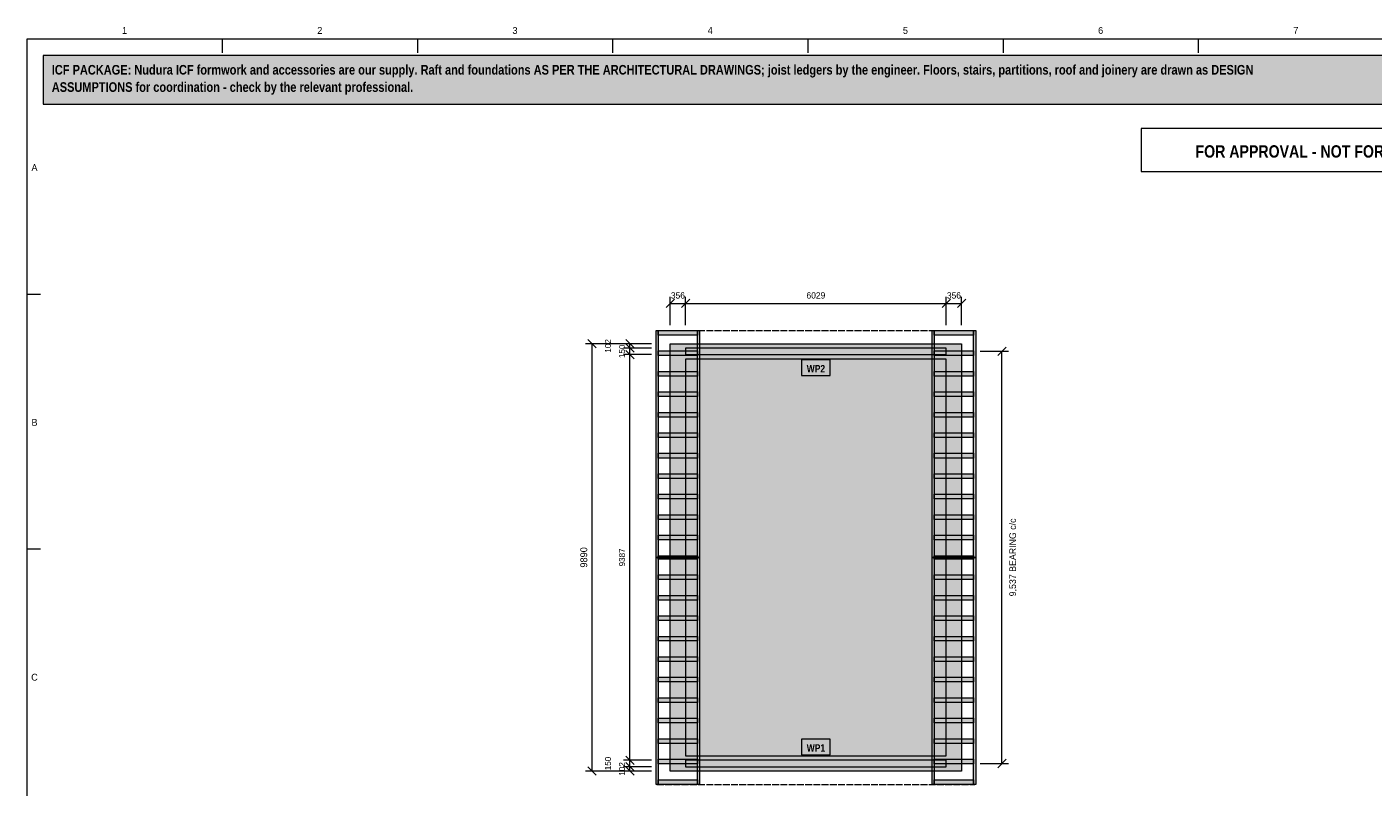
# Model space of a CAD drawing. Header units: millimetres. Extents: x 17 to 413, y 4 to 292.
# Tile 2 of 3: x 20 to 269, y 152 to 292. Entities that reach past the tile are written whole.
import ezdxf
from ezdxf.enums import TextEntityAlignment as Align

# ---------------------------------------------------------------- set-up
doc = ezdxf.new("R2010")
doc.units = ezdxf.units.MM
doc.linetypes.add('DASHED', pattern=[1.524, 1.27, -0.254])
for name, color, linetype in [('FILL-LIGHT', 7, 'Continuous'), ('FILL-MASONRY_FILL', 7, 'Continuous'), ('FILL-TIMBER', 7, 'Continuous'), ('FILL-WHITE', 7, 'Continuous'), ('LINE-GREY', 7, 'Continuous'), ('LINE-INK', 7, 'Continuous'), ('LINE-MASONRY', 7, 'Continuous'), ('LINE-RED', 7, 'Continuous'), ('LINE-STEEL_GREY-DASH', 7, 'DASHED'), ('TEXT-INK', 7, 'Continuous'), ('TEXT-RED', 7, 'Continuous'), ('TEXT-STEEL_GREY', 7, 'Continuous')]:
    doc.layers.add(name, color=color, linetype=linetype)
doc.styles.add('OpenSansCondensed-Bold', font='OpenSansCondensed-Bold.ttf')

msp = doc.modelspace()

# ---------------------------------------------------------------- hatches: boundary and pattern name
at = {"layer": 'FILL-LIGHT', "true_color": 0xdedee0}
h = msp.add_hatch(color=254, dxfattribs=at)
h.dxf.hatch_style = 1
h.paths.add_polyline_path([(139.04, 154.53), (139.04, 154.53), (139.04, 233.65), (139.04, 233.65), (139.04, 233.65), (192.96, 233.65), (192.96, 233.65), (192.96, 233.65), (192.96, 154.53), (192.96, 154.53), (192.96, 154.53), (139.04, 154.53)])
h.paths.add_polyline_path([(141.88, 157.38), (141.88, 157.38), (141.88, 157.38), (141.88, 157.38), (141.88, 157.38), (141.89, 157.38), (141.89, 157.38), (141.89, 157.38), (141.89, 157.38), (141.89, 157.38), (141.89, 157.38), (141.89, 157.38), (141.89, 157.37), (141.89, 157.37), (141.89, 157.37), (141.89, 157.37), (141.89, 157.37), (190.11, 157.37), (190.11, 157.37), (190.11, 157.37), (190.11, 157.37), (190.11, 157.37), (190.11, 157.38), (190.11, 157.38), (190.11, 157.38), (190.11, 157.38), (190.11, 157.38), (190.11, 157.38), (190.11, 157.38), (190.12, 157.38), (190.12, 157.38), (190.12, 157.38), (190.12, 157.38), (190.12, 157.38), (190.12, 230.8), (190.12, 230.8), (190.12, 230.8), (190.12, 230.8), (190.12, 230.8), (190.11, 230.8), (190.11, 230.8), (190.11, 230.8), (190.11, 230.8), (190.11, 230.8), (190.11, 230.8), (190.11, 230.8), (190.11, 230.81), (190.11, 230.81), (190.11, 230.81), (190.11, 230.81), (190.11, 230.81), (141.89, 230.81), (141.89, 230.81), (141.89, 230.81), (141.89, 230.81), (141.89, 230.81), (141.89, 230.8), (141.89, 230.8), (141.89, 230.8), (141.89, 230.8), (141.89, 230.8), (141.89, 230.8), (141.89, 230.8), (141.88, 230.8), (141.88, 230.8), (141.88, 230.8), (141.88, 230.8), (141.88, 230.8)], flags=0)
at = {"layer": 'FILL-LIGHT', "true_color": 0xcccccf}
h = msp.add_hatch(color=254, dxfattribs=at)
h.dxf.hatch_style = 1
h.paths.add_polyline_path([(192.96, 233.65), (192.96, 233.65), (192.96, 233.65), (192.96, 154.53), (192.96, 154.53), (192.96, 154.53), (139.04, 154.53), (139.04, 154.53), (139.04, 154.53), (139.04, 233.65), (139.04, 233.65), (139.04, 233.65)])
h.paths.add_polyline_path([(139.85, 155.34), (192.15, 155.34), (192.15, 232.84), (139.85, 232.84)], flags=0)
at = {"layer": 'FILL-MASONRY_FILL', "true_color": 0xe0f0e0}
h = msp.add_hatch(color=254, dxfattribs=at)
h.dxf.hatch_style = 1
h.paths.add_polyline_path([(136.43, 194.09), (136.43, 236.11), (136.81, 236.11), (136.81, 194.09)])
h = msp.add_hatch(color=254, dxfattribs=at)
h.dxf.hatch_style = 1
h.paths.add_polyline_path([(136.81, 235.24), (136.81, 236.11), (144.09, 236.11), (144.09, 235.24)])
h = msp.add_hatch(color=254, dxfattribs=at)
h.dxf.hatch_style = 1
h.paths.add_polyline_path([(144.09, 194.09), (144.09, 236.11), (144.47, 236.11), (144.47, 194.09)])
h = msp.add_hatch(color=254, dxfattribs=at)
h.dxf.hatch_style = 1
h.paths.add_polyline_path([(187.53, 194.09), (187.53, 236.11), (187.91, 236.11), (187.91, 194.09)])
h = msp.add_hatch(color=254, dxfattribs=at)
h.dxf.hatch_style = 1
h.paths.add_polyline_path([(187.91, 235.24), (187.91, 236.11), (195.19, 236.11), (195.19, 235.24)])
h = msp.add_hatch(color=254, dxfattribs=at)
h.dxf.hatch_style = 1
h.paths.add_polyline_path([(195.19, 194.09), (195.19, 236.11), (195.57, 236.11), (195.57, 194.09)])
h = msp.add_hatch(color=254, dxfattribs=at)
h.dxf.hatch_style = 1
h.paths.add_polyline_path([(136.81, 231.45), (136.81, 232.31), (144.09, 232.31), (144.09, 231.45)])
h = msp.add_hatch(color=254, dxfattribs=at)
h.dxf.hatch_style = 1
h.paths.add_polyline_path([(187.91, 231.45), (187.91, 232.31), (195.19, 232.31), (195.19, 231.45)])
h = msp.add_hatch(color=254, dxfattribs=at)
h.dxf.hatch_style = 1
h.paths.add_polyline_path([(136.81, 227.65), (136.81, 228.52), (144.09, 228.52), (144.09, 227.65)])
h = msp.add_hatch(color=254, dxfattribs=at)
h.dxf.hatch_style = 1
h.paths.add_polyline_path([(187.91, 227.65), (187.91, 228.52), (195.19, 228.52), (195.19, 227.65)])
h = msp.add_hatch(color=254, dxfattribs=at)
h.dxf.hatch_style = 1
h.paths.add_polyline_path([(136.81, 223.86), (136.81, 224.73), (144.09, 224.73), (144.09, 223.86)])
h = msp.add_hatch(color=254, dxfattribs=at)
h.dxf.hatch_style = 1
h.paths.add_polyline_path([(187.91, 223.86), (187.91, 224.73), (195.19, 224.73), (195.19, 223.86)])
h = msp.add_hatch(color=254, dxfattribs=at)
h.dxf.hatch_style = 1
h.paths.add_polyline_path([(136.81, 220.07), (136.81, 220.94), (144.09, 220.94), (144.09, 220.07)])
h = msp.add_hatch(color=254, dxfattribs=at)
h.dxf.hatch_style = 1
h.paths.add_polyline_path([(187.91, 220.07), (187.91, 220.94), (195.19, 220.94), (195.19, 220.07)])
h = msp.add_hatch(color=254, dxfattribs=at)
h.dxf.hatch_style = 1
h.paths.add_polyline_path([(136.81, 216.28), (136.81, 217.15), (144.09, 217.15), (144.09, 216.28)])
h = msp.add_hatch(color=254, dxfattribs=at)
h.dxf.hatch_style = 1
h.paths.add_polyline_path([(187.91, 216.28), (187.91, 217.15), (195.19, 217.15), (195.19, 216.28)])
h = msp.add_hatch(color=254, dxfattribs=at)
h.dxf.hatch_style = 1
h.paths.add_polyline_path([(136.81, 212.49), (136.81, 213.36), (144.09, 213.36), (144.09, 212.49)])
h = msp.add_hatch(color=254, dxfattribs=at)
h.dxf.hatch_style = 1
h.paths.add_polyline_path([(187.91, 212.49), (187.91, 213.36), (195.19, 213.36), (195.19, 212.49)])
h = msp.add_hatch(color=254, dxfattribs=at)
h.dxf.hatch_style = 1
h.paths.add_polyline_path([(136.81, 208.7), (136.81, 209.56), (144.09, 209.56), (144.09, 208.7)])
h = msp.add_hatch(color=254, dxfattribs=at)
h.dxf.hatch_style = 1
h.paths.add_polyline_path([(187.91, 208.7), (187.91, 209.56), (195.19, 209.56), (195.19, 208.7)])
h = msp.add_hatch(color=254, dxfattribs=at)
h.dxf.hatch_style = 1
h.paths.add_polyline_path([(136.81, 204.91), (136.81, 205.77), (144.09, 205.77), (144.09, 204.91)])
h = msp.add_hatch(color=254, dxfattribs=at)
h.dxf.hatch_style = 1
h.paths.add_polyline_path([(187.91, 204.91), (187.91, 205.77), (195.19, 205.77), (195.19, 204.91)])
h = msp.add_hatch(color=254, dxfattribs=at)
h.dxf.hatch_style = 1
h.paths.add_polyline_path([(136.81, 201.11), (136.81, 201.98), (144.09, 201.98), (144.09, 201.11)])
h = msp.add_hatch(color=254, dxfattribs=at)
h.dxf.hatch_style = 1
h.paths.add_polyline_path([(187.91, 201.11), (187.91, 201.98), (195.19, 201.98), (195.19, 201.11)])
h = msp.add_hatch(color=254, dxfattribs=at)
h.dxf.hatch_style = 1
h.paths.add_polyline_path([(136.81, 197.32), (136.81, 198.19), (144.09, 198.19), (144.09, 197.32)])
h = msp.add_hatch(color=254, dxfattribs=at)
h.dxf.hatch_style = 1
h.paths.add_polyline_path([(187.91, 197.32), (187.91, 198.19), (195.19, 198.19), (195.19, 197.32)])
h = msp.add_hatch(color=254, dxfattribs=at)
h.dxf.hatch_style = 1
h.paths.add_polyline_path([(136.81, 194.09), (136.81, 194.4), (144.09, 194.4), (144.09, 194.09)])
h = msp.add_hatch(color=254, dxfattribs=at)
h.dxf.hatch_style = 1
h.paths.add_polyline_path([(187.91, 194.09), (187.91, 194.4), (195.19, 194.4), (195.19, 194.09)])
h = msp.add_hatch(color=254, dxfattribs=at)
h.dxf.hatch_style = 1
h.paths.add_polyline_path([(136.43, 152.07), (136.43, 194.09), (136.81, 194.09), (136.81, 152.07)])
h = msp.add_hatch(color=254, dxfattribs=at)
h.dxf.hatch_style = 1
h.paths.add_polyline_path([(136.81, 193.78), (136.81, 194.09), (144.09, 194.09), (144.09, 193.78)])
h = msp.add_hatch(color=254, dxfattribs=at)
h.dxf.hatch_style = 1
h.paths.add_polyline_path([(144.09, 152.07), (144.09, 194.09), (144.47, 194.09), (144.47, 152.07)])
h = msp.add_hatch(color=254, dxfattribs=at)
h.dxf.hatch_style = 1
h.paths.add_polyline_path([(187.53, 152.07), (187.53, 194.09), (187.91, 194.09), (187.91, 152.07)])
h = msp.add_hatch(color=254, dxfattribs=at)
h.dxf.hatch_style = 1
h.paths.add_polyline_path([(187.91, 193.78), (187.91, 194.09), (195.19, 194.09), (195.19, 193.78)])
h = msp.add_hatch(color=254, dxfattribs=at)
h.dxf.hatch_style = 1
h.paths.add_polyline_path([(195.19, 152.07), (195.19, 194.09), (195.57, 194.09), (195.57, 152.07)])
h = msp.add_hatch(color=254, dxfattribs=at)
h.dxf.hatch_style = 1
h.paths.add_polyline_path([(136.81, 189.99), (136.81, 190.86), (144.09, 190.86), (144.09, 189.99)])
h = msp.add_hatch(color=254, dxfattribs=at)
h.dxf.hatch_style = 1
h.paths.add_polyline_path([(187.91, 189.99), (187.91, 190.86), (195.19, 190.86), (195.19, 189.99)])
h = msp.add_hatch(color=254, dxfattribs=at)
h.dxf.hatch_style = 1
h.paths.add_polyline_path([(136.81, 186.2), (136.81, 187.07), (144.09, 187.07), (144.09, 186.2)])
h = msp.add_hatch(color=254, dxfattribs=at)
h.dxf.hatch_style = 1
h.paths.add_polyline_path([(187.91, 186.2), (187.91, 187.07), (195.19, 187.07), (195.19, 186.2)])
h = msp.add_hatch(color=254, dxfattribs=at)
h.dxf.hatch_style = 1
h.paths.add_polyline_path([(136.81, 182.41), (136.81, 183.27), (144.09, 183.27), (144.09, 182.41)])
h = msp.add_hatch(color=254, dxfattribs=at)
h.dxf.hatch_style = 1
h.paths.add_polyline_path([(187.91, 182.41), (187.91, 183.27), (195.19, 183.27), (195.19, 182.41)])
h = msp.add_hatch(color=254, dxfattribs=at)
h.dxf.hatch_style = 1
h.paths.add_polyline_path([(136.81, 178.62), (136.81, 179.48), (144.09, 179.48), (144.09, 178.62)])
h = msp.add_hatch(color=254, dxfattribs=at)
h.dxf.hatch_style = 1
h.paths.add_polyline_path([(187.91, 178.62), (187.91, 179.48), (195.19, 179.48), (195.19, 178.62)])
h = msp.add_hatch(color=254, dxfattribs=at)
h.dxf.hatch_style = 1
h.paths.add_polyline_path([(136.81, 174.82), (136.81, 175.69), (144.09, 175.69), (144.09, 174.82)])
h = msp.add_hatch(color=254, dxfattribs=at)
h.dxf.hatch_style = 1
h.paths.add_polyline_path([(187.91, 174.82), (187.91, 175.69), (195.19, 175.69), (195.19, 174.82)])
h = msp.add_hatch(color=254, dxfattribs=at)
h.dxf.hatch_style = 1
h.paths.add_polyline_path([(136.81, 171.03), (136.81, 171.9), (144.09, 171.9), (144.09, 171.03)])
h = msp.add_hatch(color=254, dxfattribs=at)
h.dxf.hatch_style = 1
h.paths.add_polyline_path([(187.91, 171.03), (187.91, 171.9), (195.19, 171.9), (195.19, 171.03)])
h = msp.add_hatch(color=254, dxfattribs=at)
h.dxf.hatch_style = 1
h.paths.add_polyline_path([(136.81, 167.24), (136.81, 168.11), (144.09, 168.11), (144.09, 167.24)])
h = msp.add_hatch(color=254, dxfattribs=at)
h.dxf.hatch_style = 1
h.paths.add_polyline_path([(187.91, 167.24), (187.91, 168.11), (195.19, 168.11), (195.19, 167.24)])
h = msp.add_hatch(color=254, dxfattribs=at)
h.dxf.hatch_style = 1
h.paths.add_polyline_path([(136.81, 163.45), (136.81, 164.32), (144.09, 164.32), (144.09, 163.45)])
h = msp.add_hatch(color=254, dxfattribs=at)
h.dxf.hatch_style = 1
h.paths.add_polyline_path([(187.91, 163.45), (187.91, 164.32), (195.19, 164.32), (195.19, 163.45)])
h = msp.add_hatch(color=254, dxfattribs=at)
h.dxf.hatch_style = 1
h.paths.add_polyline_path([(136.81, 159.66), (136.81, 160.53), (144.09, 160.53), (144.09, 159.66)])
h = msp.add_hatch(color=254, dxfattribs=at)
h.dxf.hatch_style = 1
h.paths.add_polyline_path([(187.91, 159.66), (187.91, 160.53), (195.19, 160.53), (195.19, 159.66)])
h = msp.add_hatch(color=254, dxfattribs=at)
h.dxf.hatch_style = 1
h.paths.add_polyline_path([(136.81, 155.87), (136.81, 156.73), (144.09, 156.73), (144.09, 155.87)])
h = msp.add_hatch(color=254, dxfattribs=at)
h.dxf.hatch_style = 1
h.paths.add_polyline_path([(187.91, 155.87), (187.91, 156.73), (195.19, 156.73), (195.19, 155.87)])
h = msp.add_hatch(color=254, dxfattribs=at)
h.dxf.hatch_style = 1
h.paths.add_polyline_path([(136.81, 152.07), (136.81, 152.94), (144.09, 152.94), (144.09, 152.07)])
h = msp.add_hatch(color=254, dxfattribs=at)
h.dxf.hatch_style = 1
h.paths.add_polyline_path([(187.91, 152.07), (187.91, 152.94), (195.19, 152.94), (195.19, 152.07)])
at = {"layer": 'FILL-TIMBER', "true_color": 0xf2e0b2}
h = msp.add_hatch(color=254, dxfattribs=at)
h.dxf.hatch_style = 1
h.paths.add_polyline_path([(190.12, 231.64), (190.12, 232.84), (141.88, 232.84), (141.88, 231.64)])
h = msp.add_hatch(color=254, dxfattribs=at)
h.dxf.hatch_style = 1
h.paths.add_polyline_path([(190.12, 155.34), (190.12, 156.54), (141.88, 156.54), (141.88, 155.34)])
at = {"layer": 'FILL-WHITE', "true_color": 0xfff5f0}
h = msp.add_hatch(color=7, dxfattribs=at)
h.dxf.hatch_style = 1
h.paths.add_polyline_path([(23, 278), (307, 278), (307, 287), (23, 287)])
at = {"layer": 'FILL-WHITE', "true_color": 0xffffff}
h = msp.add_hatch(color=7, dxfattribs=at)
h.dxf.hatch_style = 1
h.paths.add_polyline_path([(163.34, 227.74), (168.66, 227.74), (168.66, 230.65), (163.34, 230.65)])
h = msp.add_hatch(color=7, dxfattribs=at)
h.dxf.hatch_style = 1
h.paths.add_polyline_path([(163.34, 157.53), (168.66, 157.53), (168.66, 160.44), (163.34, 160.44)])

# ---------------------------------------------------------------- linework, layer by layer
at = {"layer": 'LINE-GREY', "lineweight": 5}
for points in [[(139.04, 154.53), (139.04, 154.53), (139.04, 233.65), (139.04, 233.65), (139.04, 233.65), (192.96, 233.65), (192.96, 233.65), (192.96, 233.65), (192.96, 154.53), (192.96, 154.53), (192.96, 154.53), (139.04, 154.53)], [(141.88, 157.38), (141.88, 157.38), (141.88, 157.38), (141.88, 157.38), (141.88, 157.38), (141.89, 157.38), (141.89, 157.38), (141.89, 157.38), (141.89, 157.38), (141.89, 157.38), (141.89, 157.38), (141.89, 157.38), (141.89, 157.37), (141.89, 157.37), (141.89, 157.37), (141.89, 157.37), (141.89, 157.37), (190.11, 157.37), (190.11, 157.37), (190.11, 157.37), (190.11, 157.37), (190.11, 157.37), (190.11, 157.38), (190.11, 157.38), (190.11, 157.38), (190.11, 157.38), (190.11, 157.38), (190.11, 157.38), (190.11, 157.38), (190.12, 157.38), (190.12, 157.38), (190.12, 157.38), (190.12, 157.38), (190.12, 157.38), (190.12, 230.8), (190.12, 230.8), (190.12, 230.8), (190.12, 230.8), (190.12, 230.8), (190.11, 230.8), (190.11, 230.8), (190.11, 230.8), (190.11, 230.8), (190.11, 230.8), (190.11, 230.8), (190.11, 230.8), (190.11, 230.81), (190.11, 230.81), (190.11, 230.81), (190.11, 230.81), (190.11, 230.81), (141.89, 230.81), (141.89, 230.81), (141.89, 230.81), (141.89, 230.81), (141.89, 230.81), (141.89, 230.8), (141.89, 230.8), (141.89, 230.8), (141.89, 230.8), (141.89, 230.8), (141.89, 230.8), (141.89, 230.8), (141.88, 230.8), (141.88, 230.8), (141.88, 230.8), (141.88, 230.8), (141.88, 230.8)]]:
    msp.add_lwpolyline(points, close=True, dxfattribs=at)
at = {"layer": 'LINE-INK', "lineweight": 5}
for p, q in [((56.12, 290), (56.12, 287.5)), ((92.25, 290), (92.25, 287.5)), ((128.38, 290), (128.38, 287.5)), ((164.5, 290), (164.5, 287.5)), ((200.62, 290), (200.62, 287.5)), ((236.75, 290), (236.75, 287.5)), ((20, 242.83), (22.5, 242.83)), ((125.36, 232.87), (123.81, 234.43)), ((135.58, 233.65), (123.38, 233.65)), ((124.58, 154.53), (124.58, 233.65)), ((196.42, 232.24), (201.62, 232.24)), ((199.64, 231.46), (201.19, 233.02)), ((200.42, 155.94), (200.42, 232.24)), ((20, 195.67), (22.5, 195.67)), ((135.58, 154.53), (123.38, 154.53)), ((125.36, 153.75), (123.81, 155.31)), ((196.42, 155.94), (201.62, 155.94)), ((199.64, 155.16), (201.19, 156.72))]:
    msp.add_line(p, q, dxfattribs=at)
msp.add_lwpolyline([(20, 7), (413, 7), (413, 290), (20, 290)], close=True, dxfattribs=at)
at = {"layer": 'LINE-MASONRY', "lineweight": 5}
for points in [[(136.43, 194.09), (136.43, 236.11), (136.81, 236.11), (136.81, 194.09)], [(136.81, 235.24), (136.81, 236.11), (144.09, 236.11), (144.09, 235.24)], [(144.09, 194.09), (144.09, 236.11), (144.47, 236.11), (144.47, 194.09)], [(187.53, 194.09), (187.53, 236.11), (187.91, 236.11), (187.91, 194.09)], [(187.91, 235.24), (187.91, 236.11), (195.19, 236.11), (195.19, 235.24)], [(195.19, 194.09), (195.19, 236.11), (195.57, 236.11), (195.57, 194.09)], [(136.81, 231.45), (136.81, 232.31), (144.09, 232.31), (144.09, 231.45)], [(187.91, 231.45), (187.91, 232.31), (195.19, 232.31), (195.19, 231.45)], [(136.81, 227.65), (136.81, 228.52), (144.09, 228.52), (144.09, 227.65)], [(187.91, 227.65), (187.91, 228.52), (195.19, 228.52), (195.19, 227.65)], [(136.81, 223.86), (136.81, 224.73), (144.09, 224.73), (144.09, 223.86)], [(187.91, 223.86), (187.91, 224.73), (195.19, 224.73), (195.19, 223.86)], [(136.81, 220.07), (136.81, 220.94), (144.09, 220.94), (144.09, 220.07)], [(187.91, 220.07), (187.91, 220.94), (195.19, 220.94), (195.19, 220.07)], [(136.81, 216.28), (136.81, 217.15), (144.09, 217.15), (144.09, 216.28)], [(187.91, 216.28), (187.91, 217.15), (195.19, 217.15), (195.19, 216.28)], [(136.81, 212.49), (136.81, 213.36), (144.09, 213.36), (144.09, 212.49)], [(187.91, 212.49), (187.91, 213.36), (195.19, 213.36), (195.19, 212.49)], [(136.81, 208.7), (136.81, 209.56), (144.09, 209.56), (144.09, 208.7)], [(187.91, 208.7), (187.91, 209.56), (195.19, 209.56), (195.19, 208.7)], [(136.81, 204.91), (136.81, 205.77), (144.09, 205.77), (144.09, 204.91)], [(187.91, 204.91), (187.91, 205.77), (195.19, 205.77), (195.19, 204.91)], [(136.81, 201.11), (136.81, 201.98), (144.09, 201.98), (144.09, 201.11)], [(187.91, 201.11), (187.91, 201.98), (195.19, 201.98), (195.19, 201.11)], [(136.81, 197.32), (136.81, 198.19), (144.09, 198.19), (144.09, 197.32)], [(187.91, 197.32), (187.91, 198.19), (195.19, 198.19), (195.19, 197.32)], [(136.81, 194.09), (136.81, 194.4), (144.09, 194.4), (144.09, 194.09)], [(187.91, 194.09), (187.91, 194.4), (195.19, 194.4), (195.19, 194.09)], [(136.43, 152.07), (136.43, 194.09), (136.81, 194.09), (136.81, 152.07)], [(136.81, 193.78), (136.81, 194.09), (144.09, 194.09), (144.09, 193.78)], [(144.09, 152.07), (144.09, 194.09), (144.47, 194.09), (144.47, 152.07)], [(187.53, 152.07), (187.53, 194.09), (187.91, 194.09), (187.91, 152.07)], [(187.91, 193.78), (187.91, 194.09), (195.19, 194.09), (195.19, 193.78)], [(195.19, 152.07), (195.19, 194.09), (195.57, 194.09), (195.57, 152.07)], [(136.81, 189.99), (136.81, 190.86), (144.09, 190.86), (144.09, 189.99)], [(187.91, 189.99), (187.91, 190.86), (195.19, 190.86), (195.19, 189.99)], [(136.81, 186.2), (136.81, 187.07), (144.09, 187.07), (144.09, 186.2)], [(187.91, 186.2), (187.91, 187.07), (195.19, 187.07), (195.19, 186.2)], [(136.81, 182.41), (136.81, 183.27), (144.09, 183.27), (144.09, 182.41)], [(187.91, 182.41), (187.91, 183.27), (195.19, 183.27), (195.19, 182.41)], [(136.81, 178.62), (136.81, 179.48), (144.09, 179.48), (144.09, 178.62)], [(187.91, 178.62), (187.91, 179.48), (195.19, 179.48), (195.19, 178.62)], [(136.81, 174.82), (136.81, 175.69), (144.09, 175.69), (144.09, 174.82)], [(187.91, 174.82), (187.91, 175.69), (195.19, 175.69), (195.19, 174.82)], [(136.81, 171.03), (136.81, 171.9), (144.09, 171.9), (144.09, 171.03)], [(187.91, 171.03), (187.91, 171.9), (195.19, 171.9), (195.19, 171.03)], [(136.81, 167.24), (136.81, 168.11), (144.09, 168.11), (144.09, 167.24)], [(187.91, 167.24), (187.91, 168.11), (195.19, 168.11), (195.19, 167.24)], [(136.81, 163.45), (136.81, 164.32), (144.09, 164.32), (144.09, 163.45)], [(187.91, 163.45), (187.91, 164.32), (195.19, 164.32), (195.19, 163.45)], [(136.81, 159.66), (136.81, 160.53), (144.09, 160.53), (144.09, 159.66)], [(187.91, 159.66), (187.91, 160.53), (195.19, 160.53), (195.19, 159.66)], [(136.81, 155.87), (136.81, 156.73), (144.09, 156.73), (144.09, 155.87)], [(187.91, 155.87), (187.91, 156.73), (195.19, 156.73), (195.19, 155.87)], [(136.81, 152.07), (136.81, 152.94), (144.09, 152.94), (144.09, 152.07)], [(187.91, 152.07), (187.91, 152.94), (195.19, 152.94), (195.19, 152.07)]]:
    msp.add_lwpolyline(points, close=True, dxfattribs=at)
at = {"layer": 'LINE-RED', "lineweight": 5}
for p, q in [((138.26, 240.33), (139.82, 241.88)), ((139.04, 237.11), (139.04, 242.31)), ((141.11, 240.33), (142.66, 241.88)), ((141.88, 237.11), (141.88, 242.31)), ((189.34, 240.33), (190.89, 241.88)), ((190.12, 237.11), (190.12, 242.31)), ((192.18, 240.33), (193.74, 241.88)), ((192.96, 237.11), (192.96, 242.31)), ((139.04, 241.11), (192.96, 241.11)), ((132.36, 232.87), (130.81, 234.43)), ((135.58, 233.65), (130.38, 233.65)), ((135.58, 232.84), (130.38, 232.84)), ((132.36, 232.06), (130.81, 233.62)), ((132.36, 230.86), (130.81, 232.42)), ((131.58, 154.53), (131.58, 233.65)), ((135.58, 231.64), (130.38, 231.64)), ((132.36, 155.76), (130.81, 157.32)), ((135.58, 156.54), (130.38, 156.54)), ((135.58, 155.34), (130.38, 155.34)), ((135.58, 154.53), (130.38, 154.53)), ((132.36, 154.56), (130.81, 156.12)), ((132.36, 153.75), (130.81, 155.31))]:
    msp.add_line(p, q, dxfattribs=at)
for points in [[(23, 278), (307, 278), (307, 287), (23, 287)], [(226.21, 265.5), (303, 265.5), (303, 273.5), (226.21, 273.5)], [(190.12, 231.64), (190.12, 232.84), (141.88, 232.84), (141.88, 231.64)], [(163.34, 227.74), (168.66, 227.74), (168.66, 230.65), (163.34, 230.65)], [(163.34, 157.53), (168.66, 157.53), (168.66, 160.44), (163.34, 160.44)], [(190.12, 155.34), (190.12, 156.54), (141.88, 156.54), (141.88, 155.34)]]:
    msp.add_lwpolyline(points, close=True, dxfattribs=at)
at = {"layer": 'LINE-STEEL_GREY-DASH', "lineweight": 5}
for p, q in [((136.58, 236.11), (195.42, 236.11)), ((136.58, 152.07), (195.42, 152.07))]:
    msp.add_line(p, q, dxfattribs=at)

# ---------------------------------------------------------------- texts
at = {"layer": 'TEXT-INK', "style": 'OpenSansCondensed-Bold'}
for s, p in [('ICF PACKAGE: Nudura ICF formwork and accessories are our supply. Raft and foundations AS PER THE ARCHITECTURAL DRAWINGS; joist ledgers by the engineer. Floors, stairs, partitions, roof and joinery are drawn as DESIGN', (24.6, 283.47)), ('ASSUMPTIONS for coordination - check by the relevant professional.', (24.6, 280.27))]:
    msp.add_text(s, height=1.778, dxfattribs=at).set_placement(p)
at = {"layer": 'TEXT-INK'}
for s, height, p in [('9,537 BEARING c/c', 1.2192, (203.01, 194.09)), ('9890', 1.27, (123.68, 194.09))]:
    msp.add_text(s, height=height, rotation=90, dxfattribs=at).set_placement(p, align=Align.CENTER)
at = {"layer": 'TEXT-RED', "style": 'OpenSansCondensed-Bold'}
for s, height, p in [('FOR APPROVAL - NOT FOR CONSTRUCTION', 2.286, (264.6, 268.1)), ('WP2', 1.372, (166, 228.34)), ('WP1', 1.372, (166, 158.13))]:
    msp.add_text(s, height=height, dxfattribs=at).set_placement(p, align=Align.CENTER)
at = {"layer": 'TEXT-RED'}
for s, p in [('356', (140.46, 242.01)), ('6029', (166, 242.01)), ('356', (191.54, 242.01))]:
    msp.add_text(s, height=1.168, dxfattribs=at).set_placement(p, align=Align.CENTER)
for s, p in [('102', (128.08, 233.24)), ('150', (130.68, 232.24)), ('9387', (130.68, 194.09)), ('150', (128.08, 155.94)), ('102', (130.68, 154.94))]:
    msp.add_text(s, height=1.118, rotation=90, dxfattribs=at).set_placement(p, align=Align.CENTER)
at = {"layer": 'TEXT-STEEL_GREY'}
for s, p in [('1', (38.06, 291)), ('2', (74.19, 291)), ('3', (110.31, 291)), ('4', (146.44, 291)), ('5', (182.56, 291)), ('6', (218.69, 291)), ('7', (254.81, 291)), ('A', (21.4, 265.62)), ('B', (21.4, 218.45)), ('C', (21.4, 171.28))]:
    msp.add_text(s, height=1.27, dxfattribs=at).set_placement(p, align=Align.CENTER)

doc.saveas('drawing.dxf')
